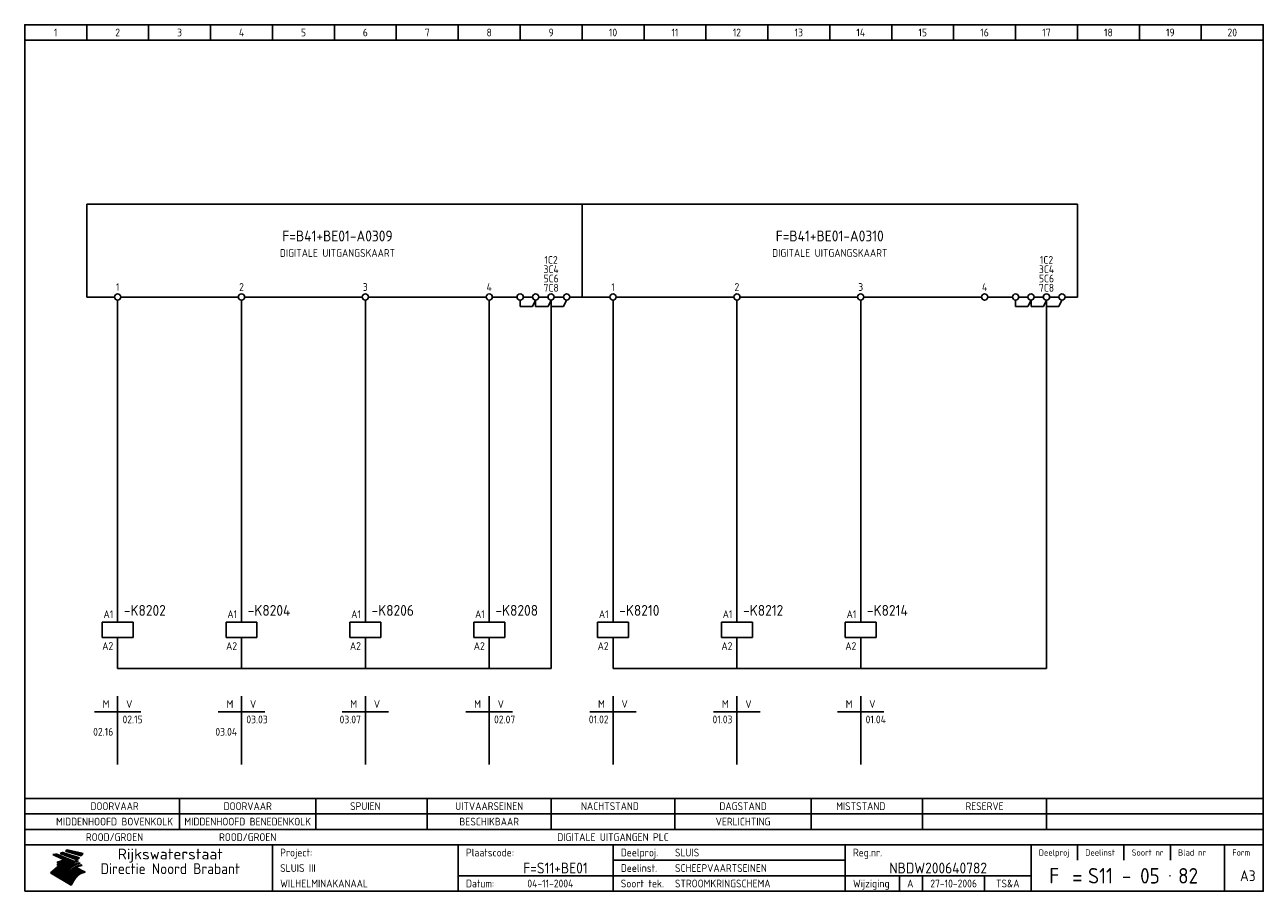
# Model space of a CAD drawing. Extents: x 10 to 410, y 10 to 290.
import ezdxf
from ezdxf.enums import TextEntityAlignment as Align

# ---------------------------------------------------------------- set-up
doc = ezdxf.new("R2010")
doc.units = 0
doc.header["$LTSCALE"] = 15
doc.header["$MEASUREMENT"] = 0
for name, color, linetype in [('0-25', 7, 'CONTINUOUS'), ('0-35', 2, 'CONTINUOUS'), ('0-50', 3, 'CONTINUOUS'), ('B-25', 7, 'CONTINUOUS'), ('B-35', 2, 'CONTINUOUS'), ('S-25', 7, 'CONTINUOUS')]:
    doc.layers.add(name, color=color, linetype=linetype)
doc.styles.add('ISO', font='iso.shx')
doc.styles.get("Standard").update_dxf_attribs({"font": 'iso.shx'})

# ---------------------------------------------------------------- blocks, each defined once
blk = doc.blocks.new('0035')
at = {"layer": 'S-25'}
blk.add_circle((0, 0), 1, dxfattribs=at)
at = {"layer": 'B-25'}
blk.add_attdef('OM1', text='', height=2.5, dxfattribs=at).set_placement((0, -3.01), align=Align.MIDDLE)
blk = doc.blocks.new('0059')
at = {"layer": 'S-25'}
for p, q in [((0, 0), (0, -5)), ((-5, -5), (5, -5)), ((-5, -10), (-5, -5)), ((5, -10), (5, -5)), ((-5, -10), (5, -10)), ((0, -10), (0, -15))]:
    blk.add_line(p, q, dxfattribs=at)
at = {"layer": 'B-25'}
for tag, p in [('KN1', (-1.43, -3.73)), ('KN2', (-1.43, -14.01))]:
    blk.add_attdef(tag, text='', height=2.5, dxfattribs=at).set_placement(p, align=Align.RIGHT)
at = {"layer": 'B-35'}
blk.add_attdef('KT', (7.14, -8.99), '', height=3.5, dxfattribs=at)
blk = doc.blocks.new('0060')
at = {"layer": 'S-25'}
for p, q in [((0, 0), (0, -22)), ((-7.5, -5), (0, -5)), ((7.5, -5), (0, -5))]:
    blk.add_line(p, q, dxfattribs=at)
at = {"layer": 'B-25', "style": 'ISO'}
blk.add_text('M', height=2.5, dxfattribs=at).set_placement((-3.75, -2.5), align=Align.MIDDLE_CENTER)
blk.add_text('V', height=2.5, dxfattribs=at).set_placement((3.75, -2.5), align=Align.MIDDLE)
at = {"layer": 'B-25'}
for tag, p in [('M1', (-1.43, -8.73)), ('M2', (-1.43, -12.73)), ('M3', (-1.43, -16.73)), ('M4', (-1.43, -20.73))]:
    blk.add_attdef(tag, text='', height=2.5, dxfattribs=at).set_placement(p, align=Align.RIGHT)
for tag, p in [('V1', (1.57, -8.73)), ('V2', (1.57, -12.73)), ('V3', (1.57, -16.73)), ('V4', (1.57, -20.73))]:
    blk.add_attdef(tag, p, '', height=2.5, dxfattribs=at)
blk = doc.blocks.new('KADERA3')
at = {"layer": '0-25'}
for p, q in [((30, 285), (30, 290)), ((50, 285), (50, 290)), ((70, 285), (70, 290)), ((90, 285), (90, 290)), ((110, 285), (110, 290)), ((130, 285), (130, 290)), ((150, 285), (150, 290)), ((170, 285), (170, 290)), ((190, 285), (190, 290)), ((210, 285), (210, 290)), ((230, 285), (230, 290)), ((250, 285), (250, 290)), ((270, 285), (270, 290)), ((290, 285), (290, 290)), ((310, 285), (310, 290)), ((330, 285), (330, 290)), ((350, 285), (350, 290)), ((370, 285), (370, 290)), ((390, 285), (390, 290)), ((10, 285), (410, 285)), ((410, 35), (10, 35)), ((410, 30), (10, 30)), ((350, 25), (350, 20)), ((365, 25), (365, 20)), ((380, 25), (380, 20)), ((200, 20), (275, 20)), ((150, 15), (335, 15)), ((292.5, 15), (292.5, 10)), ((300, 15), (300, 10)), ((320, 15), (320, 10))]:
    blk.add_line(p, q, dxfattribs=at)
at = {"layer": '0-25', "color": 7}
for p, q in [((19.1, 21.89), (25.12, 19)), ((19.1, 21.89), (25.12, 19)), ((19.17, 21.86), (20.7, 21.86)), ((19.29, 21.8), (20.83, 21.8)), ((19.4, 21.75), (20.96, 21.75)), ((19.52, 21.69), (21.09, 21.69)), ((19.64, 21.63), (21.22, 21.63)), ((19.74, 21.92), (20.56, 21.92)), ((19.75, 21.58), (21.36, 21.58)), ((19.87, 21.52), (21.49, 21.52)), ((19.99, 21.47), (21.62, 21.47)), ((20.11, 21.41), (21.75, 21.41)), ((20.22, 21.35), (21.88, 21.35)), ((20.25, 21.97), (20.43, 21.97)), ((20.34, 21.3), (22.02, 21.3)), ((20.38, 21.99), (26.02, 19.59)), ((20.38, 21.99), (26.02, 19.59)), ((20.46, 21.24), (22.15, 21.24)), ((20.57, 21.18), (22.28, 21.18)), ((20.69, 21.13), (22.41, 21.13)), ((20.81, 21.07), (22.55, 21.07)), ((20.92, 21.02), (22.68, 21.02)), ((21.04, 20.96), (22.81, 20.96)), ((21.16, 20.9), (22.94, 20.9)), ((21.27, 20.85), (23.07, 20.85)), ((21.39, 20.79), (23.21, 20.79)), ((21.47, 22.25), (26.83, 20.19)), ((21.47, 22.25), (26.83, 20.19)), ((21.49, 22.25), (23.07, 22.25)), ((21.51, 20.73), (23.34, 20.73)), ((21.6, 22.2), (23.25, 22.2)), ((21.63, 20.68), (23.47, 20.68)), ((21.65, 22.31), (22.89, 22.31)), ((21.74, 20.62), (23.6, 20.62)), ((21.75, 22.14), (23.42, 22.14)), ((21.8, 22.37), (22.71, 22.37)), ((21.86, 20.57), (23.73, 20.57)), ((21.9, 22.08), (23.6, 22.08)), ((21.94, 22.42), (22.53, 22.42)), ((21.98, 20.51), (23.87, 20.51)), ((22.04, 22.03), (23.78, 22.03)), ((22.06, 22.48), (22.36, 22.48)), ((22.09, 20.45), (24, 20.45)), ((22.18, 22.53), (27.65, 20.8)), ((22.18, 22.53), (27.65, 20.8)), ((22.19, 21.97), (23.96, 21.97)), ((22.21, 20.4), (24.13, 20.4)), ((22.33, 20.34), (24.26, 20.34)), ((22.34, 21.92), (24.13, 21.92)), ((22.37, 20), (23.08, 20)), ((22.44, 20.28), (24.4, 20.28)), ((22.48, 21.86), (24.31, 21.86)), ((22.49, 20.06), (23.04, 20.06)), ((22.56, 20.23), (24.53, 20.23)), ((22.61, 20.12), (22.93, 20.12)), ((22.63, 21.8), (24.49, 21.8)), ((22.68, 20.17), (24.66, 20.17)), ((22.71, 20.17), (22.82, 20.17)), ((23.11, 20.02), (22.77, 20.2)), ((23.11, 20.02), (22.77, 20.2)), ((22.78, 21.75), (24.67, 21.75)), ((22.79, 20.12), (24.79, 20.12)), ((22.91, 20.06), (24.92, 20.06)), ((22.92, 21.69), (24.85, 21.69)), ((23.03, 20), (25.06, 20)), ((23.07, 21.63), (25.02, 21.63)), ((23.14, 22.99), (28.22, 21.46)), ((23.14, 22.99), (28.22, 21.46)), ((23.15, 22.98), (25.33, 22.98)), ((23.22, 21.58), (25.2, 21.58)), ((23.23, 23.04), (25.09, 23.04)), ((23.32, 23.1), (24.84, 23.1)), ((23.34, 22.93), (25.57, 22.93)), ((23.36, 21.52), (25.38, 21.52)), ((23.4, 23.15), (24.6, 23.15)), ((23.49, 23.21), (24.36, 23.21)), ((23.51, 21.47), (25.56, 21.47)), ((23.52, 22.87), (25.81, 22.87)), ((23.57, 23.27), (24.12, 23.27)), ((23.64, 23.32), (23.87, 23.32)), ((23.66, 21.41), (25.74, 21.41)), ((23.7, 23.36), (28.82, 22.17)), ((23.7, 23.36), (28.82, 22.17)), ((23.71, 22.82), (26.06, 22.82)), ((23.8, 21.35), (25.91, 21.35)), ((23.9, 22.76), (26.3, 22.76)), ((23.95, 21.3), (26.09, 21.3)), ((24.09, 22.7), (26.54, 22.7)), ((24.09, 21.24), (26.27, 21.24)), ((24.24, 21.18), (26.45, 21.18)), ((24.27, 22.65), (26.78, 22.65)), ((24.39, 21.13), (26.62, 21.13)), ((24.46, 22.59), (27.03, 22.59)), ((24.53, 21.07), (26.8, 21.07)), ((24.65, 22.53), (27.27, 22.53)), ((24.68, 21.02), (26.98, 21.02)), ((24.83, 20.96), (27.16, 20.96)), ((24.84, 22.48), (27.51, 22.48)), ((24.97, 20.9), (27.34, 20.9)), ((25.02, 22.42), (27.75, 22.42)), ((25.12, 20.85), (27.51, 20.85)), ((25.21, 22.37), (28, 22.37)), ((25.27, 20.79), (27.63, 20.79)), ((25.4, 22.31), (28.24, 22.31)), ((25.41, 20.73), (27.57, 20.73)), ((25.56, 20.68), (27.51, 20.68)), ((25.58, 22.25), (28.48, 22.25)), ((25.71, 20.62), (27.44, 20.62)), ((25.77, 22.2), (28.72, 22.2)), ((25.85, 20.57), (27.37, 20.57)), ((25.96, 22.14), (28.79, 22.14)), ((26, 20.51), (27.29, 20.51)), ((26.15, 22.08), (28.75, 22.08)), ((26.15, 20.45), (27.22, 20.45)), ((26.29, 20.4), (27.14, 20.4)), ((26.33, 22.03), (28.71, 22.03)), ((26.44, 20.34), (27.06, 20.34)), ((26.52, 21.97), (28.66, 21.97)), ((26.59, 20.28), (26.97, 20.28)), ((26.71, 21.92), (28.62, 21.92)), ((26.73, 20.23), (26.89, 20.23)), ((26.9, 21.86), (28.57, 21.86)), ((27.08, 21.8), (28.52, 21.8)), ((27.27, 21.75), (28.48, 21.75)), ((27.46, 21.69), (28.43, 21.69)), ((27.65, 21.63), (28.38, 21.63)), ((27.83, 21.58), (28.33, 21.58)), ((28.02, 21.52), (28.28, 21.52)), ((28.21, 21.47), (28.22, 21.47)), ((20.58, 17.88), (18.3, 16)), ((20.58, 17.88), (18.3, 16)), ((24.94, 11.97), (18.3, 16)), ((24.94, 11.97), (18.3, 16)), ((18.31, 16.01), (20.96, 16.01)), ((18.38, 16.07), (21.46, 16.07)), ((18.45, 16.12), (21.88, 16.12)), ((18.52, 16.18), (22.15, 16.18)), ((18.59, 16.23), (22.38, 16.23)), ((18.65, 16.29), (22.58, 16.29)), ((18.72, 16.35), (22.75, 16.35)), ((18.79, 16.4), (22.91, 16.4)), ((18.86, 16.46), (20.6, 16.46)), ((18.93, 16.52), (20.6, 16.52)), ((18.99, 16.57), (20.6, 16.57)), ((19.06, 16.63), (20.6, 16.63)), ((19.13, 16.68), (20.6, 16.68)), ((19.2, 16.74), (20.6, 16.74)), ((19.27, 16.8), (20.6, 16.8)), ((19.33, 16.85), (21.07, 16.85)), ((19.4, 16.91), (21.55, 16.91)), ((19.47, 16.97), (21.88, 16.97)), ((19.54, 17.02), (22.13, 17.02)), ((19.61, 17.08), (22.34, 17.08)), ((19.67, 17.13), (20.6, 17.13)), ((19.74, 17.19), (20.6, 17.19)), ((19.81, 17.25), (20.6, 17.25)), ((19.88, 17.3), (20.6, 17.3)), ((19.95, 17.36), (20.6, 17.36)), ((20.01, 17.42), (20.6, 17.42)), ((20.08, 17.47), (20.93, 17.47)), ((20.15, 17.53), (21.26, 17.53)), ((20.22, 17.58), (21.51, 17.58)), ((20.29, 17.64), (21.72, 17.64)), ((20.35, 17.7), (21.9, 17.7)), ((20.42, 17.75), (22.07, 17.75)), ((20.49, 17.81), (22.22, 17.81)), ((20.56, 17.87), (22.36, 17.87)), ((20.6, 19.11), (20.58, 19.51)), ((20.6, 19.11), (20.58, 19.51)), ((20.58, 19.5), (22.09, 19.5)), ((20.58, 19.44), (21.95, 19.44)), ((20.59, 19.38), (21.79, 19.38)), ((20.59, 19.33), (21.62, 19.33)), ((20.59, 19.27), (21.42, 19.27)), ((20.6, 19.22), (21.2, 19.22)), ((20.6, 19.16), (20.93, 19.16)), ((20.6, 19.11), (20.69, 19.12)), ((20.6, 19.11), (20.69, 19.12)), ((20.6, 18.79), (20.77, 18.81)), ((20.6, 18.79), (20.77, 18.81)), ((20.6, 18.29), (20.6, 18.79)), ((20.6, 18.29), (20.6, 18.79)), ((20.6, 18.77), (22.46, 18.77)), ((20.6, 18.71), (22.33, 18.71)), ((20.6, 18.65), (22.19, 18.65)), ((20.6, 18.6), (22.04, 18.6)), ((20.6, 18.54), (21.87, 18.54)), ((20.6, 18.48), (21.68, 18.48)), ((20.6, 18.43), (21.46, 18.43)), ((20.6, 18.37), (21.21, 18.37)), ((20.6, 18.32), (20.87, 18.32)), ((20.6, 18.29), (20.88, 18.32)), ((20.6, 18.29), (20.88, 18.32)), ((20.6, 17.88), (20.86, 17.91)), ((20.6, 17.88), (20.86, 17.91)), ((20.6, 17.43), (20.97, 17.48)), ((20.6, 17.43), (20.97, 17.48)), ((20.6, 17.43), (20.6, 17.09)), ((20.6, 17.43), (20.6, 17.09)), ((20.6, 17.09), (21.26, 17.16)), ((20.6, 17.09), (21.26, 17.16)), ((20.6, 16.8), (21.37, 16.89)), ((20.6, 16.8), (21.37, 16.89)), ((20.6, 16.8), (20.6, 16.45)), ((20.6, 16.8), (20.6, 16.45)), ((20.6, 16.45), (21.56, 16.56)), ((20.6, 16.45), (21.56, 16.56)), ((20.6, 15.97), (21.67, 16.09)), ((20.6, 15.97), (21.67, 16.09)), ((20.7, 16.46), (23.06, 16.46)), ((20.9, 19.55), (22.23, 19.55)), ((20.9, 18.82), (22.59, 18.82)), ((20.98, 17.92), (22.5, 17.92)), ((21.02, 17.13), (22.53, 17.13)), ((21.19, 19.61), (22.35, 19.61)), ((21.2, 16.52), (23.2, 16.52)), ((21.32, 18.88), (22.71, 18.88)), ((21.32, 17.98), (22.62, 17.98)), ((21.42, 19.67), (22.47, 19.67)), ((21.47, 17.19), (22.7, 17.19)), ((21.59, 18.03), (22.74, 18.03)), ((21.61, 18.93), (22.82, 18.93)), ((21.62, 19.72), (22.59, 19.72)), ((21.72, 16.57), (23.32, 16.57)), ((21.77, 17.25), (22.85, 17.25)), ((21.8, 19.78), (22.69, 19.78)), ((21.8, 18.09), (22.85, 18.09)), ((21.84, 18.99), (22.92, 18.99)), ((21.96, 19.83), (22.79, 19.83)), ((21.99, 18.15), (22.95, 18.15)), ((22.01, 17.3), (22.99, 17.3)), ((22.03, 19.05), (23.03, 19.05)), ((22.1, 16.63), (23.44, 16.63)), ((22.11, 19.89), (22.89, 19.89)), ((22.16, 18.2), (23.05, 18.2)), ((22.21, 19.1), (23.12, 19.1)), ((22.21, 17.36), (23.12, 17.36)), ((22.24, 19.95), (22.99, 19.95)), ((22.31, 18.26), (23.15, 18.26)), ((22.36, 19.16), (23.22, 19.16)), ((22.38, 16.68), (23.56, 16.68)), ((22.39, 17.42), (23.24, 17.42)), ((22.45, 18.32), (23.24, 18.32)), ((22.51, 19.22), (23.3, 19.22)), ((22.56, 17.47), (23.36, 17.47)), ((22.59, 18.37), (23.33, 18.37)), ((22.6, 16.74), (23.66, 16.74)), ((22.64, 19.27), (23.39, 19.27)), ((22.71, 18.43), (23.42, 18.43)), ((22.71, 17.53), (23.47, 17.53)), ((22.77, 19.33), (23.47, 19.33)), ((22.79, 16.8), (23.77, 16.8)), ((22.83, 18.48), (23.5, 18.48)), ((22.84, 17.58), (23.57, 17.58)), ((22.89, 19.38), (23.55, 19.38)), ((22.94, 18.54), (23.58, 18.54)), ((22.96, 16.85), (23.86, 16.85)), ((22.97, 17.64), (23.67, 17.64)), ((23, 19.44), (23.63, 19.44)), ((23.04, 18.6), (23.66, 18.6)), ((23.1, 19.5), (23.72, 19.5)), ((23.1, 17.7), (23.77, 17.7)), ((23.12, 16.91), (23.96, 16.91)), ((23.14, 18.65), (23.74, 18.65)), ((23.15, 19.95), (25.19, 19.95)), ((23.21, 19.55), (23.8, 19.55)), ((23.21, 17.75), (23.86, 17.75)), ((23.21, 16.01), (28.9, 16.01)), ((23.24, 18.71), (23.82, 18.71)), ((23.26, 19.89), (25.32, 19.89)), ((23.26, 16.97), (24.05, 16.97)), ((23.3, 19.61), (23.88, 19.61)), ((23.32, 17.81), (23.95, 17.81)), ((23.33, 18.77), (23.91, 18.77)), ((23.37, 16.07), (29.08, 16.07)), ((23.38, 19.83), (25.45, 19.83)), ((23.39, 19.67), (23.81, 19.67)), ((23.39, 17.02), (24.14, 17.02)), ((23.42, 18.82), (23.99, 18.82)), ((23.42, 17.87), (24.03, 17.87)), ((23.45, 19.7), (23.58, 19.79)), ((23.45, 19.7), (23.58, 19.79)), ((23.48, 19.72), (23.7, 19.72)), ((23.5, 19.78), (25.58, 19.78)), ((23.51, 18.88), (24.07, 18.88)), ((23.51, 16.12), (29.27, 16.12)), ((23.52, 17.92), (24.11, 17.92)), ((23.52, 17.08), (24.22, 17.08)), ((23.54, 18.9), (24.3, 19.42)), ((23.54, 18.9), (24.3, 19.42)), ((23.56, 19.78), (23.59, 19.78)), ((23.56, 19.39), (23.9, 19.62)), ((23.56, 19.39), (23.9, 19.62)), ((23.58, 19.79), (23.9, 19.62)), ((23.58, 19.79), (23.9, 19.62)), ((23.59, 18.93), (24.15, 18.93)), ((23.61, 19.72), (25.72, 19.72)), ((23.62, 17.98), (24.2, 17.98)), ((23.63, 17.13), (24.3, 17.13)), ((23.65, 18.59), (24.62, 19.25)), ((23.65, 18.59), (24.62, 19.25)), ((29.41, 16.17), (23.65, 16.17)), ((23.67, 18.99), (24.23, 18.99)), ((23.71, 18.03), (24.28, 18.03)), ((23.73, 19.67), (25.85, 19.67)), ((23.75, 19.05), (24.32, 19.05)), ((23.75, 17.19), (24.38, 17.19)), ((23.77, 16.23), (29.47, 16.23)), ((23.79, 18.09), (24.36, 18.09)), ((23.83, 19.1), (24.4, 19.1)), ((23.85, 19.61), (25.98, 19.61)), ((23.85, 17.25), (24.46, 17.25)), ((23.88, 18.15), (24.44, 18.15)), ((23.89, 16.29), (29.36, 16.29)), ((23.92, 19.16), (24.48, 19.16)), ((23.94, 18.19), (25.23, 19.07)), ((23.94, 18.19), (25.23, 19.07)), ((23.95, 17.3), (24.55, 17.3)), ((23.96, 19.55), (25.96, 19.55)), ((23.96, 18.2), (24.53, 18.2)), ((24, 19.22), (24.56, 19.22)), ((24, 16.35), (29.24, 16.35)), ((24.04, 18.26), (24.61, 18.26)), ((24.05, 17.36), (24.63, 17.36)), ((24.06, 17.88), (25.34, 18.76)), ((24.06, 17.88), (25.34, 18.76)), ((24.08, 19.5), (25.88, 19.5)), ((24.08, 19.27), (24.58, 19.27)), ((24.11, 16.4), (29.13, 16.4)), ((24.13, 18.32), (24.69, 18.32)), ((24.14, 17.42), (24.71, 17.42)), ((24.16, 19.33), (24.47, 19.33)), ((24.2, 19.44), (25.79, 19.44)), ((24.21, 18.37), (24.77, 18.37)), ((24.21, 16.46), (29.02, 16.46)), ((24.23, 17.47), (24.79, 17.47)), ((24.24, 17.48), (25.52, 18.36)), ((24.24, 17.48), (25.52, 18.36)), ((24.25, 19.38), (24.36, 19.38)), ((24.29, 18.43), (24.85, 18.43)), ((24.3, 19.42), (24.62, 19.25)), ((24.3, 19.42), (24.62, 19.25)), ((24.31, 19.38), (25.71, 19.38)), ((24.31, 17.53), (24.87, 17.53)), ((24.31, 16.52), (28.91, 16.52)), ((24.35, 17.17), (25.64, 18.05)), ((24.35, 17.17), (25.64, 18.05)), ((24.37, 18.48), (24.94, 18.48)), ((24.39, 17.58), (24.96, 17.58)), ((24.4, 16.57), (28.79, 16.57)), ((24.43, 19.33), (25.62, 19.33)), ((24.45, 18.54), (25.02, 18.54)), ((24.47, 17.64), (25.04, 17.64)), ((24.49, 16.63), (28.68, 16.63)), ((24.54, 18.6), (25.1, 18.6)), ((24.55, 19.27), (25.54, 19.27)), ((24.56, 17.7), (25.12, 17.7)), ((24.57, 16.68), (28.57, 16.68)), ((24.62, 18.65), (25.18, 18.65)), ((24.63, 16.72), (25.91, 17.6)), ((24.63, 16.72), (25.91, 17.6)), ((24.64, 17.75), (25.2, 17.75)), ((24.66, 16.74), (28.45, 16.74)), ((24.67, 19.22), (25.45, 19.22)), ((24.7, 18.71), (25.27, 18.71)), ((24.72, 17.81), (25.29, 17.81)), ((24.74, 16.8), (28.34, 16.8)), ((24.78, 19.16), (25.37, 19.16)), ((24.78, 18.77), (25.34, 18.77)), ((24.8, 17.87), (25.37, 17.87)), ((24.82, 16.85), (28.23, 16.85)), ((24.87, 18.82), (25.4, 18.82)), ((24.89, 17.92), (25.45, 17.92)), ((24.9, 19.1), (25.28, 19.1)), ((24.9, 16.91), (28.11, 16.91)), ((24.95, 18.88), (25.45, 18.88)), ((24.97, 17.98), (25.53, 17.98)), ((24.99, 16.97), (28, 16.97)), ((25.02, 19.05), (25.2, 19.05)), ((25.03, 18.93), (25.51, 18.93)), ((25.05, 18.03), (25.61, 18.03)), ((25.07, 17.02), (27.89, 17.02)), ((25.11, 18.99), (25.57, 18.99)), ((26.02, 19.59), (25.12, 19)), ((26.02, 19.59), (25.12, 19)), ((25.13, 18.09), (25.68, 18.09)), ((25.15, 17.08), (27.77, 17.08)), ((25.19, 19.05), (25.63, 19.05)), ((25.21, 18.15), (25.75, 18.15)), ((25.23, 17.13), (27.66, 17.13)), ((25.26, 19.1), (25.7, 19.1)), ((25.3, 18.2), (25.82, 18.2)), ((25.31, 17.19), (27.55, 17.19)), ((25.33, 19.16), (25.77, 19.16)), ((25.38, 18.26), (25.89, 18.26)), ((25.39, 19.22), (25.85, 19.22)), ((25.4, 17.25), (27.43, 17.25)), ((25.46, 18.32), (25.97, 18.32)), ((25.47, 19.27), (25.93, 19.27)), ((25.48, 17.3), (27.32, 17.3)), ((25.54, 19.33), (26.03, 19.33)), ((25.54, 18.37), (26.06, 18.37)), ((25.56, 17.36), (27.21, 17.36)), ((25.62, 18.43), (26.14, 18.43)), ((25.63, 19.38), (26.13, 19.38)), ((25.64, 17.42), (27.1, 17.42)), ((25.7, 18.48), (26.24, 18.48)), ((25.72, 19.44), (26.24, 19.44)), ((25.73, 17.47), (26.98, 17.47)), ((25.79, 18.54), (26.34, 18.54)), ((25.81, 17.53), (26.87, 17.53)), ((25.82, 19.5), (26.36, 19.5)), ((25.89, 18.6), (26.46, 18.6)), ((25.89, 17.58), (26.76, 17.58)), ((25.93, 19.55), (26.53, 19.55)), ((25.96, 17.64), (26.64, 17.64)), ((25.99, 18.65), (26.58, 18.65)), ((26.04, 17.7), (26.59, 17.7)), ((26.06, 19.61), (26.85, 19.61)), ((26.1, 18.71), (26.72, 18.71)), ((26.12, 17.75), (26.67, 17.75)), ((26.2, 17.81), (26.76, 17.81)), ((26.21, 19.67), (27.23, 19.67)), ((26.23, 18.77), (26.89, 18.77)), ((26.29, 17.87), (26.86, 17.87)), ((26.37, 18.82), (27.09, 18.82)), ((26.39, 17.92), (26.97, 17.92)), ((26.44, 19.72), (27.18, 19.72)), ((26.49, 17.98), (27.09, 17.98)), ((26.53, 18.88), (27.34, 18.88)), ((26.56, 17.68), (29.54, 16.2)), ((26.56, 17.68), (29.54, 16.2)), ((26.6, 18.03), (27.22, 18.03)), ((26.72, 18.09), (27.38, 18.09)), ((26.73, 18.93), (27.66, 18.93)), ((26.85, 18.15), (27.56, 18.15)), ((26.99, 18.99), (27.9, 18.99)), ((27, 18.2), (27.8, 18.2)), ((27.13, 19.78), (27.25, 19.64)), ((27.13, 19.78), (27.25, 19.64)), ((27.18, 18.26), (28.13, 18.26)), ((27.26, 19.05), (27.84, 19.05)), ((27.39, 18.32), (28.47, 18.32)), ((27.7, 18.37), (28.49, 18.37)), ((27.78, 19.1), (27.93, 18.96)), ((27.78, 19.1), (27.93, 18.96)), ((28, 18.43), (28.44, 18.43)), ((28.29, 15.83), (29.54, 16.2)), ((28.29, 15.83), (29.54, 16.2)), ((28.39, 18.48), (28.54, 18.32)), ((28.39, 18.48), (28.54, 18.32)), ((29.54, 16.2), (29.45, 16.17)), ((29.54, 16.2), (29.45, 16.17)), ((29.46, 16.18), (29.47, 16.18)), ((18.38, 15.95), (20.6, 15.95)), ((18.47, 15.9), (20.6, 15.9)), ((18.57, 15.84), (20.6, 15.84)), ((18.66, 15.78), (20.6, 15.78)), ((18.75, 15.73), (20.6, 15.73)), ((18.85, 15.67), (20.6, 15.67)), ((18.94, 15.62), (20.6, 15.62)), ((19.03, 15.56), (27.83, 15.56)), ((19.12, 15.5), (27.75, 15.5)), ((19.22, 15.45), (27.66, 15.45)), ((19.31, 15.39), (27.58, 15.39)), ((19.4, 15.33), (27.5, 15.33)), ((19.49, 15.28), (27.43, 15.28)), ((19.59, 15.22), (27.36, 15.22)), ((19.68, 15.17), (27.29, 15.17)), ((19.77, 15.11), (27.22, 15.11)), ((19.86, 15.05), (27.15, 15.05)), ((19.96, 15), (27.09, 15)), ((20.05, 14.94), (27.02, 14.94)), ((20.14, 14.88), (26.96, 14.88)), ((20.24, 14.83), (26.9, 14.83)), ((20.33, 14.77), (26.84, 14.77)), ((20.42, 14.72), (26.79, 14.72)), ((20.51, 14.66), (26.73, 14.66)), ((20.6, 15.97), (20.6, 15.58)), ((20.6, 15.97), (20.6, 15.58)), ((20.6, 15.58), (21.95, 15.73)), ((20.6, 15.58), (21.95, 15.73)), ((20.61, 14.6), (26.68, 14.6)), ((20.7, 14.55), (26.62, 14.55)), ((20.79, 14.49), (26.57, 14.49)), ((20.88, 14.43), (26.52, 14.43)), ((20.94, 15.62), (27.92, 15.62)), ((20.98, 14.38), (26.47, 14.38)), ((21.07, 14.32), (26.42, 14.32)), ((21.16, 14.27), (26.38, 14.27)), ((21.25, 14.21), (26.33, 14.21)), ((21.35, 14.15), (26.29, 14.15)), ((21.44, 14.1), (26.24, 14.1)), ((21.45, 15.67), (28.01, 15.67)), ((21.53, 14.04), (26.2, 14.04)), ((21.63, 13.98), (26.16, 13.98)), ((21.72, 13.93), (26.12, 13.93)), ((21.81, 13.87), (26.08, 13.87)), ((21.9, 13.82), (26.04, 13.82)), ((21.96, 15.73), (28.11, 15.73)), ((22, 13.76), (26, 13.76)), ((22.09, 13.7), (25.96, 13.7)), ((22.18, 13.65), (25.93, 13.65)), ((22.27, 13.59), (25.89, 13.59)), ((22.34, 15.78), (28.21, 15.78)), ((22.37, 13.53), (25.86, 13.53)), ((22.46, 13.48), (25.82, 13.48)), ((22.55, 13.42), (25.79, 13.42)), ((22.62, 15.84), (28.33, 15.84)), ((22.65, 13.37), (25.76, 13.37)), ((22.74, 13.31), (25.73, 13.31)), ((22.83, 13.25), (25.69, 13.25)), ((22.84, 15.9), (28.52, 15.9)), ((22.92, 13.2), (25.66, 13.2)), ((23.02, 13.14), (25.63, 13.14)), ((23.04, 15.95), (28.71, 15.95)), ((23.11, 13.08), (25.59, 13.08)), ((23.2, 13.03), (25.56, 13.03)), ((23.29, 12.97), (25.53, 12.97)), ((23.39, 12.92), (25.5, 12.92)), ((23.48, 12.86), (25.46, 12.86)), ((23.57, 12.8), (25.43, 12.8)), ((23.66, 12.75), (25.4, 12.75)), ((23.76, 12.69), (25.36, 12.69)), ((23.85, 12.63), (25.33, 12.63)), ((23.94, 12.58), (25.3, 12.58)), ((24.04, 12.52), (25.26, 12.52)), ((24.13, 12.47), (25.23, 12.47)), ((24.22, 12.41), (25.2, 12.41)), ((24.31, 12.35), (25.17, 12.35)), ((24.41, 12.3), (25.13, 12.3)), ((24.5, 12.24), (25.1, 12.24)), ((24.59, 12.18), (25.07, 12.18)), ((24.68, 12.13), (25.03, 12.13)), ((24.78, 12.07), (25, 12.07)), ((24.87, 12.02), (24.97, 12.02)), ((24.94, 11.97), (25.81, 13.45)), ((24.94, 11.97), (25.81, 13.45))]:
    blk.add_line(p, q, dxfattribs=at)
for centre, radius, start, end in [((19.15, 29.7), 7.8, 269.6055, 279.0886), ((19.15, 29.7), 7.8, 269.6055, 279.0886), ((19.93, 25.38), 5.91, 276.3402, 298.7463), ((19.93, 25.38), 5.91, 276.3402, 298.7463), ((19.84, 25.09), 6.03, 278.129, 302.868), ((19.84, 25.09), 6.03, 278.129, 302.868), ((19.84, 27.26), 5.27, 288.0217, 296.3084), ((19.84, 27.26), 5.27, 288.0217, 296.3084), ((20.49, 27.56), 5.28, 300.0654, 307.393), ((20.49, 27.56), 5.28, 300.0654, 307.393), ((24.11, 24.7), 5.26, 301.1147, 312.2814), ((24.11, 24.7), 5.26, 301.1147, 312.2814), ((21.95, 27.32), 8.59, 316.9248, 323.1399), ((21.95, 27.32), 8.59, 316.9248, 323.1399), ((20.21, 23.78), 5.91, 273.6149, 304.3803), ((20.21, 23.78), 5.91, 273.6149, 304.3803), ((20.35, 24.56), 5.76, 274.164, 302.5474), ((20.35, 24.56), 5.76, 274.164, 302.5474), ((20.05, 24.28), 6.02, 277.9472, 305.7139), ((20.05, 24.28), 6.02, 277.9472, 305.7139), ((20.04, 23.49), 6.09, 278.8115, 306.4242), ((20.04, 23.49), 6.09, 278.8115, 306.4242), ((20.53, 23.07), 5.96, 277.0519, 304.973), ((20.53, 23.07), 5.96, 277.0519, 304.973), ((20.72, 22.76), 5.91, 276.3402, 304.3803), ((20.72, 22.76), 5.91, 276.3402, 304.3803), ((21.06, 22.34), 5.81, 274.9043, 303.1745), ((21.06, 22.34), 5.81, 274.9043, 303.1745), ((20.82, 22.06), 6.04, 278.1111, 305.8489), ((20.82, 22.06), 6.04, 278.1111, 305.8489), ((21.3, 21.6), 5.91, 276.3402, 304.3803), ((21.3, 21.6), 5.91, 276.3402, 304.3803), ((27.05, 17.17), 2.63, 107.4286, 133.7799), ((27.05, 17.17), 2.63, 107.4286, 133.7799), ((27.45, 16.91), 2.81, 110.4143, 138.7411), ((27.45, 16.91), 2.81, 110.4143, 138.7411), ((27.57, 15.64), 3.4, 98.1566, 126.9045), ((27.57, 15.64), 3.4, 98.1566, 126.9045), ((27.91, 15.54), 3.39, 100.5835, 132.088), ((27.91, 15.54), 3.39, 100.5835, 132.088), ((28.21, 14.74), 3.67, 95.7581, 128.7216), ((28.21, 14.74), 3.67, 95.7581, 128.7216), ((27.01, 16.84), 2.93, 87.7348, 104.8316), ((27.01, 16.84), 2.93, 87.7348, 104.8316), ((27.37, 15.71), 3.93, 91.7838, 103.2817), ((27.37, 15.71), 3.93, 91.7838, 103.2817), ((28.4, 15.05), 3.21, 96.3886, 125.0052), ((28.4, 15.05), 3.21, 96.3886, 125.0052), ((27.82, 16.31), 2.8, 90.634, 105.1984), ((27.82, 16.31), 2.8, 90.634, 105.1984), ((28.19, 15.04), 3.93, 93.8342, 103.2817), ((28.19, 15.04), 3.93, 93.8342, 103.2817), ((28.58, 15.69), 2.8, 93.8141, 105.1984), ((28.58, 15.69), 2.8, 93.8141, 105.1984), ((28.95, 14.41), 3.93, 96.0135, 103.2817), ((28.95, 14.41), 3.93, 96.0135, 103.2817), ((31.24, 10.26), 6.3, 117.9568, 149.6251), ((31.24, 10.26), 6.3, 117.9568, 149.6251)]:
    blk.add_arc(centre, radius, start, end, dxfattribs=at)
at = {"layer": '0-35'}
for p, q in [((90, 25), (90, 10)), ((150, 25), (150, 10)), ((200, 25), (200, 10)), ((275, 25), (275, 10)), ((335, 25), (335, 10)), ((397.5, 25), (397.5, 10))]:
    blk.add_line(p, q, dxfattribs=at)
at = {"layer": '0-50'}
for p, q in [((10, 25), (410, 25)), ((348.75, 15), (351.25, 15)), ((348.75, 13.5), (351.25, 13.5))]:
    blk.add_line(p, q, dxfattribs=at)
blk.add_lwpolyline([(10, 10), (410, 10), (410, 290), (10, 290)], close=True, dxfattribs=at)
at = {"layer": '0-50', "const_width": 0.25}
blk.add_lwpolyline([(379.75, 15, 1), (380, 15, 1)], format="xyb", close=True, dxfattribs=at)
at = {"layer": '0-25', "style": 'ISO'}
for s, height, p in [('Project:', 2.5, (92.5, 22.5)), ('Plaatscode:', 2.5, (152.5, 22.5)), ('Deelproj.', 2.5, (202.5, 22.5)), ('Reg.nr.', 2.5, (277.5, 22.5)), ('Deelproj', 2, (337.5, 22.5)), ('Deelinst', 2, (352.5, 22.5)), ('Soort nr', 2, (367.5, 22.5)), ('Blad nr', 2, (382.5, 22.5)), ('Form', 2, (400, 22.5)), ('Deelinst.', 2.5, (202.5, 17.5)), ('Datum:', 2.5, (152.5, 12.5)), ('Soort tek.', 2.5, (202.5, 12.5)), ('Wijziging', 2.5, (277.5, 12.5))]:
    blk.add_text(s, height=height, dxfattribs=at).set_placement(p, align=Align.MIDDLE_LEFT)
for tag, p in [('STR1', (20, 287.5)), ('STR2', (40, 287.5)), ('STR3', (60, 287.5)), ('STR4', (80, 287.5)), ('STR5', (100, 287.5)), ('STR6', (120, 287.5)), ('STR7', (140, 287.5)), ('STR8', (160, 287.5)), ('STR9', (180, 287.5)), ('STR10', (200, 287.5)), ('STR11', (220, 287.5)), ('STR12', (240, 287.5)), ('STR13', (260, 287.5)), ('STR14', (280, 287.5)), ('STR15', (300, 287.5)), ('STR16', (320, 287.5)), ('STR17', (340, 287.5)), ('STR18', (360, 287.5)), ('STR19', (380, 287.5)), ('STR20', (400, 287.5)), ('W', (180, 12.5)), ('Z', (310, 12.5)), ('Y', (327.5, 12.5))]:
    blk.add_attdef(tag, text='', height=2.5, dxfattribs=at).set_placement(p, align=Align.MIDDLE)
for tag, p in [('N', (220, 22.5)), ('B', (92.5, 17.5)), ('P', (220, 17.5)), ('C', (92.5, 12.5)), ('U', (220, 12.5)), ('REV', (295, 12.5))]:
    blk.add_attdef(tag, text='', height=2.5, dxfattribs=at).set_placement(p, align=Align.MIDDLE_LEFT)
at = {"layer": '0-35', "style": 'ISO', "width": 1.00614}
blk.add_text('Rijkswaterstaat', height=3.5, dxfattribs=at).set_placement((40, 20.28), (74, 20.28), align=Align.FIT)
at = {"layer": '0-35', "color": 2, "style": 'ISO', "width": 0.948867}
blk.add_text('Directie Noord Brabant', height=3.5, dxfattribs=at).set_placement((34.5, 15.53), (79.5, 15.53), align=Align.FIT)
at = {"layer": '0-35', "style": 'ISO'}
for tag, p in [('X', (178.5, 17.5)), ('FORM', (402.5, 15))]:
    blk.add_attdef(tag, text='', height=3.5, dxfattribs=at).set_placement(p, align=Align.MIDDLE_LEFT)
blk.add_attdef('RNR', text='', height=3.5, dxfattribs=at).set_placement((305, 17.5), align=Align.MIDDLE)
at = {"layer": '0-50', "style": 'ISO'}
for tag, p in [('M', (342.5, 15)), ('O', (365, 15))]:
    blk.add_attdef(tag, text='', height=5, dxfattribs=at).set_placement(p, align=Align.MIDDLE)
blk.add_attdef('Q', text='', height=5, dxfattribs=at).set_placement((382.5, 15), align=Align.MIDDLE_LEFT)

msp = doc.modelspace()

# ---------------------------------------------------------------- linework, layer by layer
at = {"layer": '0-25'}
msp.add_line((10, 40), (410, 40), dxfattribs=at)
at = {"layer": 'B-25'}
for p, q in [((60, 40), (60, 30)), ((104, 40), (104, 30)), ((140, 40), (140, 30)), ((180, 40), (180, 30)), ((220, 40), (220, 30)), ((264, 40), (264, 30)), ((300, 40), (300, 30)), ((340, 40), (340, 30))]:
    msp.add_line(p, q, dxfattribs=at)
at = {"layer": 'S-25'}
for p, q in [((30, 232), (30, 202)), ((190, 232), (30, 232)), ((190, 232), (190, 202)), ((190, 232), (190, 202)), ((350, 232), (190, 232)), ((190, 232), (190, 202)), ((350, 232), (350, 202)), ((350, 232), (350, 202)), ((30, 202), (39.02, 202)), ((40, 201), (40, 102)), ((40.98, 202), (79, 202)), ((80, 201), (80, 102)), ((81, 202), (119, 202)), ((120, 201), (120, 102)), ((121, 202), (159, 202)), ((160, 201), (160, 102)), ((161, 202), (169, 202)), ((170, 201), (170, 199)), ((171, 202), (174, 202)), ((175, 201), (174, 199)), ((175, 201), (175, 199)), ((176, 202), (179, 202)), ((180, 201), (179, 199)), ((180, 201), (180, 82)), ((181, 202), (184, 202)), ((185, 201), (184, 199)), ((186, 202), (190, 202)), ((190, 202), (199.02, 202)), ((200, 201), (200, 102)), ((200.98, 202), (239, 202)), ((240, 201), (240, 102)), ((241, 202), (279, 202)), ((280, 201), (280, 102)), ((281, 202), (319, 202)), ((321, 202), (329, 202)), ((330, 201), (330, 199)), ((331, 202), (334, 202)), ((335, 201), (334, 199)), ((335, 201), (335, 199)), ((336, 202), (339, 202)), ((340, 201), (339, 199)), ((340, 201), (340, 82)), ((341, 202), (344, 202)), ((345, 201), (344, 199)), ((346, 202), (350, 202)), ((174, 199), (170, 199)), ((179, 199), (175, 199)), ((184, 199), (180, 199)), ((334, 199), (330, 199)), ((339, 199), (335, 199)), ((344, 199), (340, 199)), ((40, 87), (40, 82)), ((80, 87), (80, 82)), ((120, 87), (120, 82)), ((160, 87), (160, 82)), ((200, 87), (200, 82)), ((240, 87), (240, 82)), ((280, 87), (280, 82)), ((40, 82), (180, 82)), ((200, 82), (340, 82))]:
    msp.add_line(p, q, dxfattribs=at)

# ---------------------------------------------------------------- block references
ref = msp.add_blockref('KADERA3', (0, 0), dxfattribs=at)
ref.add_attrib('B', 'SLUIS III', dxfattribs={"layer": '0-25', "height": 2.5, "style": 'ISO'}).set_placement((92.5, 17.5), align=Align.MIDDLE_LEFT)
ref.add_attrib('C', 'WILHELMINAKANAAL', dxfattribs={"layer": '0-25', "height": 2.5, "style": 'ISO'}).set_placement((92.5, 12.5), align=Align.MIDDLE_LEFT)
ref.add_attrib('N', 'SLUIS', dxfattribs={"layer": '0-25', "height": 2.5, "style": 'ISO'}).set_placement((220, 22.5), align=Align.MIDDLE_LEFT)
ref.add_attrib('P', 'SCHEEPVAARTSEINEN', dxfattribs={"layer": '0-25', "height": 2.5, "style": 'ISO'}).set_placement((220, 17.5), align=Align.MIDDLE_LEFT)
ref.add_attrib('U', 'STROOMKRINGSCHEMA', dxfattribs={"layer": '0-25', "height": 2.5, "style": 'ISO'}).set_placement((220, 12.5), align=Align.MIDDLE_LEFT)
ref.add_attrib('M', 'F', dxfattribs={"layer": '0-50', "height": 5, "style": 'ISO'}).set_placement((342.5, 15), align=Align.MIDDLE)
ref.add_attrib('O', 'S11 - 05', dxfattribs={"layer": '0-50', "height": 5, "style": 'ISO'}).set_placement((365, 15), align=Align.MIDDLE)
ref.add_attrib('Q', '82', dxfattribs={"layer": '0-50', "height": 5, "style": 'ISO'}).set_placement((382.5, 15), align=Align.MIDDLE_LEFT)
ref.add_attrib('X', 'F=S11+BE01', dxfattribs={"layer": '0-35', "height": 3.5, "style": 'ISO'}).set_placement((171, 17.5), align=Align.MIDDLE_LEFT)
ref.add_attrib('RNR', 'NBDW200640782', dxfattribs={"layer": '0-35', "height": 3.5, "style": 'ISO'}).set_placement((305, 17.5), align=Align.MIDDLE)
ref.add_attrib('W', '04-11-2004', dxfattribs={"layer": '0-25', "height": 2.5, "style": 'ISO'}).set_placement((179.75, 12.5), align=Align.MIDDLE)
ref.add_attrib('FORM', 'A3', dxfattribs={"layer": '0-35', "height": 3.5, "style": 'ISO'}).set_placement((402.5, 15), align=Align.MIDDLE_LEFT)
ref.add_attrib('REV', 'A', dxfattribs={"layer": '0-25', "height": 2.5, "style": 'ISO'}).set_placement((295, 12.5), align=Align.MIDDLE_LEFT)
ref.add_attrib('Z', '27-10-2006', dxfattribs={"layer": '0-25', "height": 2.5, "style": 'ISO'}).set_placement((310, 12.5), align=Align.MIDDLE)
ref.add_attrib('Y', 'TS&A', dxfattribs={"layer": '0-25', "height": 2.5, "style": 'ISO'}).set_placement((327.5, 12.5), align=Align.MIDDLE)
ref.add_attrib('STR1', '1', dxfattribs={"layer": '0-25', "height": 2.5, "style": 'ISO'}).set_placement((20, 287.5), align=Align.MIDDLE)
ref.add_attrib('STR2', '2', dxfattribs={"layer": '0-25', "height": 2.5, "style": 'ISO'}).set_placement((40, 287.5), align=Align.MIDDLE)
ref.add_attrib('STR3', '3', dxfattribs={"layer": '0-25', "height": 2.5, "style": 'ISO'}).set_placement((60, 287.5), align=Align.MIDDLE)
ref.add_attrib('STR4', '4', dxfattribs={"layer": '0-25', "height": 2.5, "style": 'ISO'}).set_placement((80, 287.5), align=Align.MIDDLE)
ref.add_attrib('STR5', '5', dxfattribs={"layer": '0-25', "height": 2.5, "style": 'ISO'}).set_placement((100, 287.5), align=Align.MIDDLE)
ref.add_attrib('STR6', '6', dxfattribs={"layer": '0-25', "height": 2.5, "style": 'ISO'}).set_placement((120, 287.5), align=Align.MIDDLE)
ref.add_attrib('STR7', '7', dxfattribs={"layer": '0-25', "height": 2.5, "style": 'ISO'}).set_placement((140, 287.5), align=Align.MIDDLE)
ref.add_attrib('STR8', '8', dxfattribs={"layer": '0-25', "height": 2.5, "style": 'ISO'}).set_placement((160, 287.5), align=Align.MIDDLE)
ref.add_attrib('STR9', '9', dxfattribs={"layer": '0-25', "height": 2.5, "style": 'ISO'}).set_placement((180, 287.5), align=Align.MIDDLE)
ref.add_attrib('STR10', '10', dxfattribs={"layer": '0-25', "height": 2.5, "style": 'ISO'}).set_placement((200, 287.5), align=Align.MIDDLE)
ref.add_attrib('STR11', '11', dxfattribs={"layer": '0-25', "height": 2.5, "style": 'ISO'}).set_placement((220, 287.5), align=Align.MIDDLE)
ref.add_attrib('STR12', '12', dxfattribs={"layer": '0-25', "height": 2.5, "style": 'ISO'}).set_placement((240, 287.5), align=Align.MIDDLE)
ref.add_attrib('STR13', '13', dxfattribs={"layer": '0-25', "height": 2.5, "style": 'ISO'}).set_placement((260, 287.5), align=Align.MIDDLE)
ref.add_attrib('STR14', '14', dxfattribs={"layer": '0-25', "height": 2.5, "style": 'ISO'}).set_placement((280, 287.5), align=Align.MIDDLE)
ref.add_attrib('STR15', '15', dxfattribs={"layer": '0-25', "height": 2.5, "style": 'ISO'}).set_placement((300, 287.5), align=Align.MIDDLE)
ref.add_attrib('STR16', '16', dxfattribs={"layer": '0-25', "height": 2.5, "style": 'ISO'}).set_placement((320, 287.5), align=Align.MIDDLE)
ref.add_attrib('STR17', '17', dxfattribs={"layer": '0-25', "height": 2.5, "style": 'ISO'}).set_placement((340, 287.5), align=Align.MIDDLE)
ref.add_attrib('STR18', '18', dxfattribs={"layer": '0-25', "height": 2.5, "style": 'ISO'}).set_placement((360, 287.5), align=Align.MIDDLE)
ref.add_attrib('STR19', '19', dxfattribs={"layer": '0-25', "height": 2.5, "style": 'ISO'}).set_placement((380, 287.5), align=Align.MIDDLE)
ref.add_attrib('STR20', '20', dxfattribs={"layer": '0-25', "height": 2.5, "style": 'ISO'}).set_placement((400, 287.5), align=Align.MIDDLE)
ref = msp.add_blockref('0035', (40, 202), dxfattribs=at)
ref.add_attrib('OM1', '1', dxfattribs={"layer": 'B-25', "height": 2.5}).set_placement((40, 205.25), align=Align.MIDDLE)
ref = msp.add_blockref('0035', (80, 202), dxfattribs=at)
ref.add_attrib('OM1', '2', dxfattribs={"layer": 'B-25', "height": 2.5}).set_placement((80, 205.25), align=Align.MIDDLE)
ref = msp.add_blockref('0035', (120, 202), dxfattribs=at)
ref.add_attrib('OM1', '3', dxfattribs={"layer": 'B-25', "height": 2.5}).set_placement((120, 205.25), align=Align.MIDDLE)
ref = msp.add_blockref('0035', (160, 202), dxfattribs=at)
ref.add_attrib('OM1', '4', dxfattribs={"layer": 'B-25', "height": 2.5}).set_placement((160, 205.25), align=Align.MIDDLE)
ref = msp.add_blockref('0035', (200, 202), dxfattribs=at)
ref.add_attrib('OM1', '1', dxfattribs={"layer": 'B-25', "height": 2.5}).set_placement((200, 205.25), align=Align.MIDDLE)
ref = msp.add_blockref('0035', (240, 202), dxfattribs=at)
ref.add_attrib('OM1', '2', dxfattribs={"layer": 'B-25', "height": 2.5}).set_placement((240, 205.25), align=Align.MIDDLE)
ref = msp.add_blockref('0035', (280, 202), dxfattribs=at)
ref.add_attrib('OM1', '3', dxfattribs={"layer": 'B-25', "height": 2.5}).set_placement((280, 205.25), align=Align.MIDDLE)
ref = msp.add_blockref('0035', (320, 202), dxfattribs=at)
ref.add_attrib('OM1', '4', dxfattribs={"layer": 'B-25', "height": 2.5}).set_placement((320, 205.25), align=Align.MIDDLE)
for p in [(170, 202), (175, 202), (180, 202), (185, 202), (330, 202), (335, 202), (340, 202), (345, 202)]:
    msp.add_blockref('0035', p, dxfattribs=at)
ref = msp.add_blockref('0059', (40, 102), dxfattribs=at)
ref.add_attrib('KT', '-K8202', (42, 99), dxfattribs={"layer": 'B-35', "height": 3.5})
ref.add_attrib('KN1', 'A1', dxfattribs={"layer": 'B-25', "height": 2.5}).set_placement((38.57, 98.27), align=Align.RIGHT)
ref.add_attrib('KN2', 'A2', dxfattribs={"layer": 'B-25', "height": 2.5}).set_placement((38.57, 87.99), align=Align.RIGHT)
ref = msp.add_blockref('0059', (80, 102), dxfattribs=at)
ref.add_attrib('KT', '-K8204', (82, 99), dxfattribs={"layer": 'B-35', "height": 3.5})
ref.add_attrib('KN1', 'A1', dxfattribs={"layer": 'B-25', "height": 2.5}).set_placement((78.57, 98.27), align=Align.RIGHT)
ref.add_attrib('KN2', 'A2', dxfattribs={"layer": 'B-25', "height": 2.5}).set_placement((78.57, 87.99), align=Align.RIGHT)
ref = msp.add_blockref('0059', (120, 102), dxfattribs=at)
ref.add_attrib('KT', '-K8206', (122, 99), dxfattribs={"layer": 'B-35', "height": 3.5})
ref.add_attrib('KN1', 'A1', dxfattribs={"layer": 'B-25', "height": 2.5}).set_placement((118.57, 98.27), align=Align.RIGHT)
ref.add_attrib('KN2', 'A2', dxfattribs={"layer": 'B-25', "height": 2.5}).set_placement((118.57, 87.99), align=Align.RIGHT)
ref = msp.add_blockref('0059', (160, 102), dxfattribs=at)
ref.add_attrib('KT', '-K8208', (162, 99), dxfattribs={"layer": 'B-35', "height": 3.5})
ref.add_attrib('KN1', 'A1', dxfattribs={"layer": 'B-25', "height": 2.5}).set_placement((158.57, 98.27), align=Align.RIGHT)
ref.add_attrib('KN2', 'A2', dxfattribs={"layer": 'B-25', "height": 2.5}).set_placement((158.57, 87.99), align=Align.RIGHT)
ref = msp.add_blockref('0059', (200, 102), dxfattribs=at)
ref.add_attrib('KT', '-K8210', (202, 99), dxfattribs={"layer": 'B-35', "height": 3.5})
ref.add_attrib('KN1', 'A1', dxfattribs={"layer": 'B-25', "height": 2.5}).set_placement((198.57, 98.27), align=Align.RIGHT)
ref.add_attrib('KN2', 'A2', dxfattribs={"layer": 'B-25', "height": 2.5}).set_placement((198.57, 87.99), align=Align.RIGHT)
ref = msp.add_blockref('0059', (240, 102), dxfattribs=at)
ref.add_attrib('KT', '-K8212', (242, 99), dxfattribs={"layer": 'B-35', "height": 3.5})
ref.add_attrib('KN1', 'A1', dxfattribs={"layer": 'B-25', "height": 2.5}).set_placement((238.57, 98.27), align=Align.RIGHT)
ref.add_attrib('KN2', 'A2', dxfattribs={"layer": 'B-25', "height": 2.5}).set_placement((238.57, 87.99), align=Align.RIGHT)
ref = msp.add_blockref('0059', (280, 102), dxfattribs=at)
ref.add_attrib('KT', '-K8214', (282, 99), dxfattribs={"layer": 'B-35', "height": 3.5})
ref.add_attrib('KN1', 'A1', dxfattribs={"layer": 'B-25', "height": 2.5}).set_placement((278.57, 98.27), align=Align.RIGHT)
ref.add_attrib('KN2', 'A2', dxfattribs={"layer": 'B-25', "height": 2.5}).set_placement((278.57, 87.99), align=Align.RIGHT)
for p, values in [((40, 73), {'V1': '02.15', 'M2': '02.16'}), ((80, 73), {'V1': '03.03', 'M2': '03.04'}), ((120, 73), {'M1': '03.07'}), ((160, 73), {'V1': '02.07'}), ((200, 73), {'M1': '01.02'}), ((240, 73), {'M1': '01.03'}), ((280, 73), {'V1': '01.04'})]:
    msp.add_blockref('0060', p, dxfattribs=at).add_auto_attribs(values)

# ---------------------------------------------------------------- texts
at = {"layer": 'B-25'}
for p in [(111, 215), (270, 215)]:
    msp.add_text('DIGITALE UITGANGSKAART', height=2.5, dxfattribs=at).set_placement(p, align=Align.CENTER)
at = {"layer": 'B-25', "style": 'ISO'}
for s, p in [('3C4', (180, 211)), ('1C2', (180, 214)), ('3C4', (340, 211)), ('1C2', (340, 214)), ('5C6', (180, 208)), ('5C6', (340, 208)), ('7C8', (180, 205)), ('7C8', (340, 205)), ('DOORVAAR', (39, 37.5)), ('DOORVAAR', (82, 37.5)), ('SPUIEN', (120, 37.5)), ('UITVAARSEINEN', (160, 37.5)), ('NACHTSTAND', (199, 37.5)), ('DAGSTAND', (242, 37.5)), ('MISTSTAND', (280, 37.5)), ('RESERVE', (320, 37.5)), ('MIDDENHOOFD BOVENKOLK', (39, 32.5)), ('MIDDENHOOFD BENEDENKOLK', (82, 32.5)), ('BESCHIKBAAR', (160, 32.5)), ('VERLICHTING', (242, 32.5)), ('ROOD/GROEN', (39, 27.5)), ('ROOD/GROEN', (82, 27.5)), ('DIGITALE UITGANGEN PLC', (200, 27.5))]:
    msp.add_text(s, height=2.5, dxfattribs=at).set_placement(p, align=Align.MIDDLE)
at = {"layer": 'B-35'}
for s, p in [('F=B41+BE01-A0309', (111, 220)), ('F=B41+BE01-A0310', (270, 220))]:
    msp.add_text(s, height=3.5, dxfattribs=at).set_placement(p, align=Align.CENTER)

doc.saveas('drawing.dxf')
